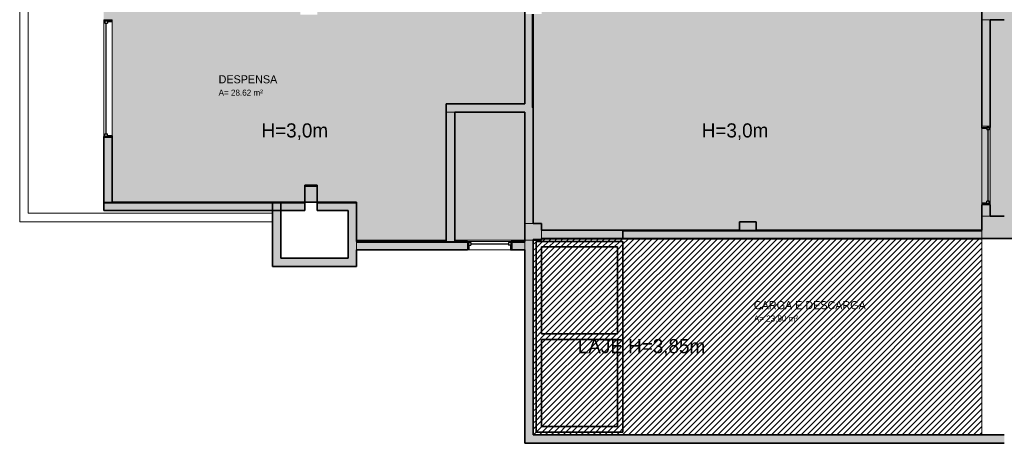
# Model space of a CAD drawing. Header units: metres. Extents: x -31 to 126, y -34 to 31.
# Tile 1 of 104: x -28.38 to -10.83, y -24.46 to -16.91. Entities that reach past the tile are written whole.
import ezdxf

# ---------------------------------------------------------------- set-up
doc = ezdxf.new("R2010")
doc.units = ezdxf.units.M
for name, color, linetype, lineweight in [('A-AREA-IDEN', 2, 'Continuous', 9), ('A-DETL', 90, 'Continuous', 18), ('A-DETL-GENF', 92, 'Continuous', 18), ('A-GLAZ', 151, 'Continuous', 18), ('A-WALL', 113, 'Continuous', 18), ('A-WALL-PATT', 111, 'Continuous', 35), ('G-ANNO-TEXT', 231, 'Continuous', 9)]:
    doc.layers.add(name, color=color, linetype=linetype, lineweight=lineweight)
doc.styles.add('Century Gothic_1', font='GOTHIC.TTF', dxfattribs={"height": 0.251495})
doc.styles.add('Century Gothic_2', font='GOTHIC.TTF', dxfattribs={"height": 0.107783})
doc.styles.add('Century Gothic_B', font='txt', dxfattribs={"height": 0.143612})
pattern_1 = [(45, (0, 0), (-0.053033, 0.053033), [])]

# ---------------------------------------------------------------- blocks, each defined once
blk = doc.blocks.new('Casement w Mullions-Number_0002 - Janela 300 x 150 _cm_-1038435-PLANTA DE TETO E ACÚSTICO')
at = {"layer": 'A-GLAZ', "lineweight": 25}
for p, q in [((-1.05, 0.075), (-1.03095, 0.075)), ((-1.03095, 0.01055), (-1.03095, 0.075)), ((-1.03095, 0.055), (-1.03095, 0.01055)), ((-1.03095, 0.055), (-0.9865, 0.055)), ((-1.03095, 0.01055), (-0.9865, 0.01055)), ((-1.03095, 0.01055), (-1.01825, 0.01055)), ((-1.01825, -0.075), (-1.01825, 0.01055)), ((-0.9865, 0.055), (-0.9865, 0.01055)), ((-0.9865, 0.03277), (0.9865, 0.03277)), ((0.9865, 0.055), (0.9865, 0.01055)), ((1.03095, 0.055), (0.9865, 0.055)), ((1.03095, 0.01055), (0.9865, 0.01055)), ((1.01825, 0.01055), (1.03095, 0.01055)), ((1.01825, 0.01055), (1.01825, -0.075)), ((1.03095, 0.01055), (1.03095, 0.075)), ((1.05, 0.075), (1.03095, 0.075)), ((1.03095, 0.055), (1.03095, 0.01055)), ((-1.01825, -0.075), (-1.05, -0.075)), ((1.01825, -0.075), (1.05, -0.075))]:
    blk.add_line(p, q, dxfattribs=at)
at = {"layer": 'A-GLAZ'}
for p, q in [((-1.03095, 0.075), (-1.05, 0.075)), ((-1.05, 0.075), (-1.05, -0.075)), ((-1.03095, -0.075), (-1.03095, 0.075)), ((1.03095, 0.075), (-1.03095, 0.075)), ((-1.03095, 0.075), (-1.03095, -0.075)), ((1.03095, 0.075), (1.03095, -0.075)), ((1.05, 0.075), (1.03095, 0.075)), ((1.03095, -0.075), (1.03095, 0.075)), ((1.05, -0.075), (1.05, 0.075)), ((-1.05, -0.075), (-1.03095, -0.075)), ((-1.03095, -0.075), (1.03095, -0.075)), ((1.03095, -0.075), (1.05, -0.075))]:
    blk.add_line(p, q, dxfattribs=at)
blk = doc.blocks.new('Casement w Mullions-Number_0002 - _JANELA 4-2386764-PLANTA DE TETO E ACÚSTICO')
at = {"layer": 'A-GLAZ', "lineweight": 25}
for p, q in [((-0.7, 0.075), (-0.68095, 0.075)), ((-0.68095, 0.01055), (-0.68095, 0.075)), ((-0.68095, 0.055), (-0.68095, 0.01055)), ((-0.68095, 0.055), (-0.6365, 0.055)), ((-0.68095, 0.01055), (-0.6365, 0.01055)), ((-0.68095, 0.01055), (-0.66825, 0.01055)), ((-0.66825, -0.075), (-0.66825, 0.01055)), ((-0.6365, 0.055), (-0.6365, 0.01055)), ((-0.6365, 0.03277), (0.6365, 0.03277)), ((0.6365, 0.055), (0.6365, 0.01055)), ((0.68095, 0.055), (0.6365, 0.055)), ((0.68095, 0.01055), (0.6365, 0.01055)), ((0.66825, 0.01055), (0.68095, 0.01055)), ((0.66825, 0.01055), (0.66825, -0.075)), ((0.68095, 0.01055), (0.68095, 0.075)), ((0.7, 0.075), (0.68095, 0.075)), ((0.68095, 0.055), (0.68095, 0.01055)), ((-0.66825, -0.075), (-0.7, -0.075)), ((0.66825, -0.075), (0.7, -0.075))]:
    blk.add_line(p, q, dxfattribs=at)
at = {"layer": 'A-GLAZ'}
for p, q in [((-0.68095, 0.075), (-0.7, 0.075)), ((-0.7, 0.075), (-0.7, -0.075)), ((-0.68095, -0.075), (-0.68095, 0.075)), ((0.68095, 0.075), (-0.68095, 0.075)), ((-0.68095, 0.075), (-0.68095, -0.075)), ((0.68095, 0.075), (0.68095, -0.075)), ((0.7, 0.075), (0.68095, 0.075)), ((0.68095, -0.075), (0.68095, 0.075)), ((0.7, -0.075), (0.7, 0.075)), ((-0.7, -0.075), (-0.68095, -0.075)), ((-0.68095, -0.075), (0.68095, -0.075)), ((0.68095, -0.075), (0.7, -0.075))]:
    blk.add_line(p, q, dxfattribs=at)
blk = doc.blocks.new('Casement w Mullions-Number_0002 - _JANELA 3-2386841-PLANTA DE TETO E ACÚSTICO')
at = {"layer": 'A-GLAZ', "lineweight": 25}
for p, q in [((-0.4, 0.075), (-0.38095, 0.075)), ((-0.38095, 0.01055), (-0.38095, 0.075)), ((-0.38095, 0.055), (-0.38095, 0.01055)), ((-0.38095, 0.055), (-0.3365, 0.055)), ((-0.38095, 0.01055), (-0.3365, 0.01055)), ((-0.38095, 0.01055), (-0.36825, 0.01055)), ((-0.36825, -0.075), (-0.36825, 0.01055)), ((-0.3365, 0.055), (-0.3365, 0.01055)), ((-0.3365, 0.03277), (0.3365, 0.03277)), ((0.3365, 0.055), (0.3365, 0.01055)), ((0.38095, 0.055), (0.3365, 0.055)), ((0.38095, 0.01055), (0.3365, 0.01055)), ((0.36825, 0.01055), (0.38095, 0.01055)), ((0.36825, 0.01055), (0.36825, -0.075)), ((0.38095, 0.01055), (0.38095, 0.075)), ((0.4, 0.075), (0.38095, 0.075)), ((0.38095, 0.055), (0.38095, 0.01055)), ((-0.36825, -0.075), (-0.4, -0.075)), ((0.36825, -0.075), (0.4, -0.075))]:
    blk.add_line(p, q, dxfattribs=at)
at = {"layer": 'A-GLAZ'}
for p, q in [((-0.38095, 0.075), (-0.4, 0.075)), ((-0.4, 0.075), (-0.4, -0.075)), ((-0.38095, -0.075), (-0.38095, 0.075)), ((0.38095, 0.075), (-0.38095, 0.075)), ((-0.38095, 0.075), (-0.38095, -0.075)), ((0.38095, 0.075), (0.38095, -0.075)), ((0.4, 0.075), (0.38095, 0.075)), ((0.38095, -0.075), (0.38095, 0.075)), ((0.4, -0.075), (0.4, 0.075)), ((-0.4, -0.075), (-0.38095, -0.075)), ((-0.38095, -0.075), (0.38095, -0.075)), ((0.38095, -0.075), (0.4, -0.075))]:
    blk.add_line(p, q, dxfattribs=at)

msp = doc.modelspace()

# ---------------------------------------------------------------- hatches: boundary and pattern name
at = {"layer": 'A-DETL-GENF'}
h = msp.add_hatch(color=254, dxfattribs=at)
h.paths.add_polyline_path([(-21.152, -20.847), (-20.777, -20.847), (-20.777, -18.415), (-19.377, -18.415), (-19.377, -16.115), (-23.227, -16.115), (-23.227, -16.525), (-23.077, -16.525), (-23.077, -16.825), (-23.377, -16.825), (-23.377, -16.115), (-26.734, -16.115), (-26.734, -20.165), (-23.302, -20.165), (-23.302, -19.865), (-23.077, -19.865), (-23.077, -20.165), (-22.377, -20.165), (-22.377, -20.847)], flags=0)
h.paths.add_polyline_path([(-19.377, -20.847), (-19.377, -18.565), (-20.627, -18.565), (-20.627, -20.847), (-19.381, -20.847)], flags=0)
h.paths.add_polyline_path([(-0.727, -20.665), (-0.727, -17.712), (-0.747, -17.712), (-0.747, -20.645), (-6.907, -20.645), (-6.907, -16.755), (-5.927, -16.755), (-5.927, -16.715), (-6.927, -16.715), (-6.927, -20.665), (-0.747, -20.665)], flags=0)
h.paths.add_polyline_path([(-10.152, -20.665), (-9.827, -20.665), (-9.827, -20.555), (-9.677, -20.555), (-9.677, -20.665), (-7.327, -20.665), (-7.327, -20.415), (-7.077, -20.415), (-7.077, -18.765), (-9.677, -18.765), (-9.677, -19.855), (-9.827, -19.855), (-9.827, -16.716), (-10.827, -16.716), (-10.827, -16.915), (-11.077, -16.915), (-11.077, -18.815), (-11.227, -18.815), (-11.227, -16.665), (-14.952, -16.665), (-14.952, -16.915), (-15.352, -16.915), (-15.352, -16.665), (-17.727, -16.665), (-17.727, -13.94), (-19.227, -13.94), (-19.227, -16.515), (-19.077, -16.515), (-19.077, -16.815), (-19.227, -16.815), (-19.227, -20.547), (-19.077, -20.547), (-19.077, -20.665), (-15.552, -20.665), (-15.552, -20.515), (-15.252, -20.515), (-15.252, -20.665), (-11.227, -20.665), (-11.227, -20.215), (-11.077, -20.215), (-11.077, -20.415), (-10.827, -20.415), (-10.827, -20.665)], flags=0)
h.paths.add_polyline_path([(-7.089, -18.615), (-7.077, -18.615), (-7.077, -16.915), (-7.327, -16.915), (-7.327, -16.716), (-9.677, -16.716), (-9.677, -18.615)], flags=0)
h.paths.add_polyline_path([(-0.747, -17.562), (-0.727, -17.562), (-0.727, -17.534), (-0.712, -17.534), (-0.712, -13.384), (-0.727, -13.384), (-0.727, -12.665), (-6.917, -12.665), (-6.917, -12.815), (-7.217, -12.815), (-7.217, -15.265), (-5.927, -15.265), (-5.927, -15.235), (-7.192, -15.235), (-7.192, -12.845), (-6.887, -12.845), (-6.887, -12.68), (-0.747, -12.68), (-0.747, -17.555)], flags=0)
h.paths.add_polyline_path([(-5.777, -16.755), (-5.747, -16.755), (-5.747, -15.235), (-5.777, -15.235), (-5.777, -15.759)], flags=0)
h.paths.add_polyline_path([(-9.617, -16.566), (-7.327, -16.566), (-7.327, -16.465), (-6.927, -16.465), (-6.927, -16.565), (-5.927, -16.565), (-5.927, -15.415), (-7.367, -15.415), (-7.367, -12.665), (-9.467, -12.665), (-9.467, -15.416), (-9.617, -15.416), (-9.617, -12.665), (-10.827, -12.665), (-10.827, -12.815), (-11.077, -12.815), (-11.077, -16.515), (-10.827, -16.515), (-10.827, -16.566), (-9.677, -16.566)], flags=0)
h.paths.add_polyline_path([(-15.227, -16.515), (-11.227, -16.515), (-11.227, -15.015), (-15.227, -15.015)], flags=0)
h.paths.add_polyline_path([(-16.404, -16.515), (-15.377, -16.515), (-15.377, -12.715), (-15.502, -12.715), (-15.502, -12.615), (-17.577, -12.615), (-17.577, -16.515), (-17.176, -16.515)], flags=0)
h.paths.add_polyline_path([(-19.377, -15.965), (-19.377, -13.79), (-17.727, -13.79), (-17.727, -12.465), (-15.502, -12.465), (-15.502, -12.415), (-15.202, -12.415), (-15.202, -12.565), (-15.052, -12.565), (-15.052, -12.715), (-14.352, -12.715), (-14.352, -12.565), (-11.227, -12.565), (-11.227, -12.415), (-10.827, -12.415), (-10.827, -12.515), (-8.987, -12.515), (-8.987, -9.515), (-9.933, -9.515), (-9.933, -9.516), (-10.083, -9.516), (-10.083, -5.737), (-12.345, -3.689), (-16.227, -3.689), (-16.227, -2.425), (-19.377, -2.425), (-19.377, 0.685), (-22.307, 0.685), (-22.307, 0.675), (-23.727, 0.675), (-23.727, 0.655), (-23.962, 0.655), (-23.962, -0.675), (-23.377, -0.675), (-23.377, -0.505), (-23.077, -0.505), (-23.077, -0.665), (-20.717, -0.665), (-20.717, -2.515), (-20.867, -2.515), (-20.867, -0.815), (-23.227, -0.815), (-23.227, -1.715), (-23.377, -1.715), (-23.377, -0.825), (-24.112, -0.825), (-24.112, 0.655), (-24.662, 0.655), (-24.662, 4.845), (-28.212, 4.845), (-28.212, 4.695), (-28.362, 4.695), (-28.362, -0.58), (-28.212, -0.58), (-28.212, -0.815), (-28.362, -0.815), (-28.362, -3.94), (-26.362, -3.94), (-26.362, -4.615), (-26.145, -4.615), (-26.145, -4.765), (-26.362, -4.765), (-26.362, -5.99), (-24.162, -5.99), (-24.162, -6.14), (-24.262, -6.14), (-24.262, -6.327), (-24.412, -6.327), (-24.412, -6.14), (-28.362, -6.14), (-28.362, -8.365), (-28.227, -8.365), (-28.227, -8.515), (-24.412, -8.515), (-24.412, -8.327), (-24.262, -8.327), (-24.262, -8.515), (-23.377, -8.515), (-23.377, -8.365), (-23.077, -8.365), (-23.077, -8.515), (-19.302, -8.515), (-19.302, -8.365), (-19.077, -8.365), (-19.077, -11.275), (-19.227, -11.275), (-19.227, -12.49), (-19.077, -12.49), (-19.077, -12.79), (-19.377, -12.79), (-19.377, -12.765), (-26.734, -12.765), (-26.734, -15.965), (-19.426, -15.965)], flags=0)
h.paths.add_polyline_path([(-15.222, -14.865), (-15.222, -12.715), (-15.227, -12.715), (-15.227, -14.865)], flags=0)
h.paths.add_polyline_path([(-12.277, -11.465), (-13.027, -11.465), (-13.027, -11.315), (-12.277, -11.315), (-12.277, -11.378)], flags=0)
h.paths.add_polyline_path([(-13.727, -11.465), (-14.027, -11.465), (-14.027, -11.315), (-13.727, -11.315), (-13.727, -11.378)], flags=0)
h.paths.add_polyline_path([(-11.577, -11.465), (-11.577, -11.315), (-11.277, -11.315), (-11.277, -11.465)], flags=0)
h.paths.add_polyline_path([(-15.222, -11.465), (-15.477, -11.465), (-15.477, -11.315), (-15.027, -11.315), (-15.027, -11.465), (-15.202, -11.465)], flags=0)
h.paths.add_polyline_path([(-16.458, -11.465), (-16.627, -11.465), (-16.627, -11.315), (-16.177, -11.315), (-16.177, -11.465), (-16.227, -11.465)], flags=0)
h.paths.add_polyline_path([(-17.727, -11.465), (-17.877, -11.465), (-17.877, -9.915), (-17.727, -9.915), (-17.727, -11.315), (-17.327, -11.315), (-17.327, -11.465), (-17.597, -11.465)], flags=0)
h.paths.add_polyline_path([(-17.727, -9.215), (-17.877, -9.215), (-17.877, -6.885), (-17.727, -6.885), (-17.727, -8.665)], flags=0)
h.paths.add_polyline_path([(-17.732, -6.185), (-17.877, -6.185), (-17.877, -5.885), (-17.727, -5.885), (-17.727, -6.185)], flags=0)
h.paths.add_polyline_path([(-20.867, -6.14), (-21.812, -6.14), (-21.812, -5.99), (-19.227, -5.99), (-19.227, -6.14), (-20.717, -6.14)], flags=0)
h.paths.add_polyline_path([(-22.512, -6.14), (-23.462, -6.14), (-23.462, -5.99), (-22.512, -5.99)], flags=0)
h.paths.add_polyline_path([(-26.512, -5.99), (-26.512, -4.09), (-28.362, -4.09), (-28.362, -5.99), (-27.26, -5.99)], flags=0)
h.paths.add_polyline_path([(-10.003, -5.586), (-6.593, -1.82), (-7.89, -0.645), (-8.992, -1.862), (-9.918, -1.023), (-12.227, -3.572), (-10.003, -5.586)], flags=0)
h.paths.add_polyline_path([(-17.877, -5.185), (-17.877, -4.785), (-17.727, -4.785), (-17.727, -5.185)], flags=0)
h.paths.add_polyline_path([(-19.377, -4.94), (-19.527, -4.94), (-19.527, -4.565), (-19.227, -4.565), (-19.227, -4.94), (-19.317, -4.94)], flags=0)
h.paths.add_polyline_path([(-23.302, -4.765), (-24.145, -4.765), (-24.145, -4.615), (-23.377, -4.615), (-23.377, -3.715), (-23.227, -3.715), (-23.227, -4.465), (-23.082, -4.465), (-23.082, -4.615), (-23.037, -4.615), (-23.037, -4.765), (-23.227, -4.765)], flags=0)
h.paths.add_polyline_path([(-21.037, -4.765), (-21.037, -4.615), (-20.867, -4.615), (-20.867, -4.515), (-20.717, -4.515), (-20.717, -4.765), (-20.867, -4.765)], flags=0)
h.paths.add_polyline_path([(-19.377, 0.835), (-19.377, 4.845), (-22.157, 4.845), (-22.157, 0.835), (-20.717, 0.835)], flags=0)
h = msp.add_hatch(dxfattribs=at)
h.set_pattern_fill('FP_6', color=91, style=0, pattern_type=2)
h.set_pattern_definition(pattern_1)
h.paths.add_polyline_path([(-19.177, -20.847), (-19.077, -20.847), (-19.077, -20.825), (-19.227, -20.825), (-19.227, -20.847)], flags=0)
h = msp.add_hatch(dxfattribs=at)
h.set_pattern_fill('FP_6', color=91, style=0, pattern_type=2)
h.set_pattern_definition(pattern_1)
h.paths.add_polyline_path([(-17.727, -24.315), (-11.227, -24.315), (-11.227, -20.825), (-19.077, -20.825), (-19.077, -20.847), (-19.227, -20.847), (-19.227, -24.315), (-19.077, -24.315)], flags=0)
h.paths.add_polyline_path([(-19.177, -24.265), (-19.177, -20.865), (-17.627, -20.865), (-17.627, -24.265), (-19.077, -24.265)], flags=0)
h.paths.add_polyline_path([(-19.077, -24.165), (-17.727, -24.165), (-17.727, -22.615), (-19.077, -22.615), (-19.077, -22.815)], flags=0)
h.paths.add_polyline_path([(-19.077, -22.515), (-17.727, -22.515), (-17.727, -20.965), (-19.077, -20.965), (-19.077, -21.906)], flags=0)
h = msp.add_hatch(dxfattribs=at)
h.set_pattern_fill('FP_6', color=91, style=0, pattern_type=2)
h.set_pattern_definition(pattern_1)
h.paths.add_polyline_path([(-17.627, -24.265), (-17.627, -20.865), (-19.177, -20.865), (-19.177, -24.265), (-17.727, -24.265)], flags=0)
h.paths.add_polyline_path([(-19.077, -24.165), (-19.077, -22.615), (-17.727, -22.615), (-17.727, -24.165)], flags=0)
h.paths.add_polyline_path([(-19.077, -22.515), (-19.077, -20.965), (-17.727, -20.965), (-17.727, -22.515), (-17.734, -22.515)], flags=0)
at = {"layer": 'A-WALL-PATT', "lineweight": 18}
h = msp.add_hatch(color=7, dxfattribs=at)
h.paths.add_polyline_path([(-26.884, -20.165), (-26.734, -20.165), (-26.734, -19.015), (-26.884, -19.015)], flags=0)
h.paths.add_polyline_path([(-26.734, -16.915), (-26.734, -15.415), (-26.884, -15.415), (-26.884, -16.915)], flags=0)
h.paths.add_polyline_path([(-26.884, -13.315), (-26.734, -13.315), (-26.734, -12.765), (-26.884, -12.765)], flags=0)
for color, points in [(256, [(-15.352, -16.915), (-14.952, -16.915), (-14.952, -16.665), (-15.352, -16.665)]), (256, [(-11.055, -16.915), (-10.827, -16.915), (-10.827, -16.515), (-11.077, -16.515), (-11.077, -16.665), (-11.227, -16.515), (-11.227, -16.915), (-11.077, -16.915)]), (256, [(-19.247, -18.477), (-19.247, -16.815), (-19.377, -16.815), (-19.377, -18.477)]), (256, [(-19.377, -18.565), (-19.377, -18.415), (-20.777, -18.415), (-20.777, -18.565), (-20.627, -18.565)]), (256, [(-20.627, -20.867), (-20.627, -18.565), (-20.777, -18.565), (-20.777, -20.867), (-20.688, -20.867)]), (256, [(-19.227, -20.547), (-19.227, -18.477), (-19.377, -18.477), (-19.377, -20.547)]), (256, [(-23.077, -20.165), (-23.077, -19.885), (-23.302, -19.885), (-23.302, -20.165)]), (256, [(-22.377, -20.315), (-22.377, -20.185), (-23.077, -20.185), (-23.077, -20.315), (-22.527, -20.315)]), (256, [(-22.527, -21.165), (-22.377, -21.165), (-22.377, -20.315), (-22.527, -20.315), (-22.527, -21.017)]), (256, [(-15.252, -20.665), (-15.252, -20.515), (-15.552, -20.515), (-15.552, -20.665)]), (256, [(-11.077, -20.645), (-10.827, -20.645), (-10.827, -20.415), (-11.227, -20.415), (-11.227, -20.645)]), (256, [(-19.227, -20.847), (-19.227, -20.825), (-19.077, -20.825), (-19.077, -20.547), (-19.377, -20.547), (-19.377, -20.847)]), (7, [(-19.077, -20.815), (-17.627, -20.815), (-17.627, -20.665), (-19.077, -20.665)]), (256, [(-11.227, -20.815), (-11.227, -20.685), (-17.627, -20.685), (-17.627, -20.815), (-17.176, -20.815)]), (256, [(-11.227, -20.815), (-10.827, -20.815), (-10.827, -20.645), (-11.227, -20.645), (-11.227, -20.685)]), (256, [(-7.927, -20.815), (-7.327, -20.815), (-7.327, -20.665), (-10.827, -20.665), (-10.827, -20.815), (-10.152, -20.815)]), (7, [(-19.377, -24.465), (-19.227, -24.465), (-19.227, -20.847), (-19.377, -20.847), (-19.377, -24.315)]), (256, [(-22.377, -21.315), (-22.377, -21.165), (-23.727, -21.165), (-23.727, -21.315)]), (7, [(-11.227, -24.465), (-10.827, -24.465), (-10.827, -24.315), (-19.227, -24.315), (-19.227, -24.465), (-17.176, -24.465)])]:
    msp.add_hatch(color=color, dxfattribs=at).paths.add_polyline_path(points, flags=0)
at = {"layer": 'A-WALL-PATT'}
for points in [[(-19.227, -18.477), (-19.227, -16.815), (-19.247, -16.815), (-19.247, -18.477)], [(-23.077, -19.885), (-23.077, -19.865), (-23.302, -19.865), (-23.302, -19.885)], [(-23.302, -20.315), (-23.302, -20.185), (-26.884, -20.185), (-26.884, -20.315), (-23.877, -20.315)], [(-22.527, -20.185), (-22.377, -20.185), (-22.377, -20.165), (-23.077, -20.165), (-23.077, -20.185)], [(-11.227, -20.685), (-11.227, -20.665), (-17.627, -20.665), (-17.627, -20.685), (-17.176, -20.685)]]:
    msp.add_hatch(color=256, dxfattribs=at).paths.add_polyline_path(points, flags=0)
at = {"layer": 'A-WALL-PATT', "lineweight": 18}
h = msp.add_hatch(color=256, dxfattribs=at)
h.paths.add_polyline_path([(-11.227, -20.415), (-11.077, -20.415), (-11.077, -20.215), (-11.227, -20.215)], flags=0)
h.paths.add_polyline_path([(-11.077, -18.815), (-11.077, -16.915), (-11.227, -16.915), (-11.227, -18.815)], flags=0)
h = msp.add_hatch(color=256, dxfattribs=at)
h.paths.add_polyline_path([(-23.877, -20.185), (-23.877, -20.165), (-26.884, -20.165), (-26.884, -20.185), (-24.2, -20.185)], flags=0)
h.paths.add_polyline_path([(-23.302, -20.185), (-23.302, -20.165), (-23.727, -20.165), (-23.727, -20.185)], flags=0)
h = msp.add_hatch(color=256, dxfattribs=at)
h.paths.add_polyline_path([(-23.877, -21.315), (-23.727, -21.315), (-23.727, -20.315), (-23.877, -20.315), (-23.877, -21.165)], flags=0)
h.paths.add_polyline_path([(-23.874, -20.185), (-23.727, -20.185), (-23.727, -20.165), (-23.877, -20.165), (-23.877, -20.185)], flags=0)
h = msp.add_hatch(color=256, dxfattribs=at)
h.paths.add_polyline_path([(-19.527, -20.887), (-19.377, -20.887), (-19.377, -20.867), (-19.602, -20.867), (-19.602, -20.887)], flags=0)
h.paths.add_polyline_path([(-22.377, -20.887), (-20.402, -20.887), (-20.402, -20.867), (-22.377, -20.867)], flags=0)
at = {"layer": 'A-WALL-PATT'}
h = msp.add_hatch(color=256, dxfattribs=at)
h.paths.add_polyline_path([(-20.777, -21.017), (-20.402, -21.017), (-20.402, -20.887), (-22.377, -20.887), (-22.377, -21.017)], flags=0)
h.paths.add_polyline_path([(-19.602, -21.017), (-19.377, -21.017), (-19.377, -20.887), (-19.602, -20.887)], flags=0)

# ---------------------------------------------------------------- linework, layer by layer
at = {"layer": 'A-DETL'}
for p, q in [((-26.734, -16.915), (-26.734, -19.015)), ((-22.377, -20.847), (-20.777, -20.847)), ((-20.627, -20.847), (-19.377, -20.847)), ((-11.227, -20.825), (-19.227, -20.825)), ((-19.227, -20.825), (-19.227, -24.315)), ((-11.227, -24.315), (-11.227, -20.825)), ((-19.227, -24.315), (-11.227, -24.315))]:
    msp.add_line(p, q, dxfattribs=at)
at = {"layer": 'A-WALL'}
for p, q in [((-28.384, -13.29), (-28.384, -20.515)), ((-28.234, -20.365), (-28.234, -13.29)), ((-19.247, -16.815), (-19.247, -18.477)), ((-11.077, -16.915), (-11.227, -16.915)), ((-20.777, -18.565), (-20.627, -18.565)), ((-19.227, -18.477), (-19.247, -18.477)), ((-23.302, -19.885), (-23.077, -19.885)), ((-26.734, -20.165), (-26.884, -20.165)), ((-23.302, -20.185), (-26.884, -20.185)), ((-23.077, -20.185), (-22.377, -20.185)), ((-23.877, -20.365), (-28.234, -20.365)), ((-28.384, -20.515), (-23.877, -20.515)), ((-11.077, -20.415), (-11.227, -20.415)), ((-19.227, -20.547), (-19.377, -20.547)), ((-19.077, -20.665), (-19.077, -20.815)), ((-17.627, -20.685), (-11.227, -20.685)), ((-15.252, -20.665), (-15.552, -20.665)), ((-11.227, -20.665), (-11.227, -20.815)), ((-22.377, -21.017), (-22.377, -20.867)), ((-20.402, -20.887), (-22.377, -20.887)), ((-20.627, -20.867), (-20.777, -20.867)), ((-19.377, -20.887), (-19.602, -20.887)), ((-19.377, -20.847), (-19.227, -20.847)), ((-19.377, -20.867), (-19.377, -21.017))]:
    msp.add_line(p, q, dxfattribs=at)
at = {"layer": 'A-WALL', "lineweight": 35}
for p, q in [((-11.227, -18.815), (-11.227, -15.015)), ((-19.377, -18.415), (-19.377, -16.115)), ((-19.227, -16.815), (-19.227, -20.547)), ((-10.827, -16.915), (-11.077, -16.915)), ((-11.077, -16.915), (-11.077, -18.815)), ((-20.777, -18.415), (-19.377, -18.415)), ((-20.777, -20.867), (-20.777, -18.415)), ((-19.377, -18.565), (-20.627, -18.565)), ((-20.627, -18.565), (-20.627, -20.867)), ((-19.377, -20.867), (-19.377, -18.565)), ((-26.884, -20.315), (-26.884, -19.015)), ((-26.734, -19.015), (-26.734, -20.165)), ((-23.302, -20.315), (-23.302, -19.865)), ((-23.302, -19.865), (-23.077, -19.865)), ((-23.077, -19.865), (-23.077, -20.315)), ((-26.734, -20.165), (-22.377, -20.165)), ((-23.877, -21.315), (-23.877, -20.165)), ((-23.727, -20.165), (-23.727, -21.165)), ((-22.377, -20.165), (-22.377, -20.867)), ((-23.302, -20.315), (-26.884, -20.315)), ((-22.527, -20.315), (-23.077, -20.315)), ((-22.527, -21.165), (-22.527, -20.315)), ((-11.227, -20.665), (-11.227, -20.215)), ((-11.077, -20.215), (-11.077, -20.415)), ((-15.552, -20.665), (-15.552, -20.515)), ((-15.552, -20.515), (-15.252, -20.515)), ((-15.252, -20.515), (-15.252, -20.665)), ((-11.077, -20.415), (-10.827, -20.415)), ((-19.227, -20.547), (-19.077, -20.547)), ((-19.077, -20.547), (-19.077, -20.665)), ((-19.077, -20.665), (-15.552, -20.665)), ((-17.627, -20.665), (-17.627, -20.815)), ((-15.252, -20.665), (-11.227, -20.665)), ((-22.377, -20.867), (-20.777, -20.867)), ((-20.627, -20.867), (-20.402, -20.867)), ((-19.602, -20.867), (-19.377, -20.867)), ((-19.077, -20.847), (-19.227, -20.847)), ((-19.227, -20.847), (-19.227, -24.315)), ((-19.177, -24.265), (-19.177, -20.865)), ((-19.177, -20.865), (-17.627, -20.865)), ((-19.077, -20.815), (-19.077, -20.847)), ((-7.927, -20.815), (-19.077, -20.815)), ((-17.627, -20.865), (-17.627, -24.265)), ((-22.377, -21.017), (-22.377, -21.315)), ((-20.402, -21.017), (-22.377, -21.017)), ((-19.377, -21.017), (-19.602, -21.017)), ((-19.377, -24.465), (-19.377, -21.017)), ((-19.077, -20.965), (-19.077, -22.515)), ((-17.727, -20.965), (-19.077, -20.965)), ((-17.727, -22.515), (-17.727, -20.965)), ((-23.727, -21.165), (-22.527, -21.165)), ((-22.377, -21.315), (-23.877, -21.315)), ((-19.077, -22.515), (-17.727, -22.515)), ((-19.077, -22.615), (-19.077, -24.165)), ((-17.727, -22.615), (-19.077, -22.615)), ((-17.727, -24.165), (-17.727, -22.615)), ((-19.077, -24.165), (-17.727, -24.165)), ((-19.227, -24.315), (-10.827, -24.315)), ((-17.627, -24.265), (-19.177, -24.265)), ((-10.827, -24.465), (-19.377, -24.465))]:
    msp.add_line(p, q, dxfattribs=at)

# ---------------------------------------------------------------- block references
at = {"layer": 'A-GLAZ'}
for name, p, rotation in [('Casement w Mullions-Number_0002 - Janela 300 x 150 _cm_-1038435-PLANTA DE TETO E ACÚSTICO', (-26.809, -17.965), 89.99999999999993), ('Casement w Mullions-Number_0002 - _JANELA 4-2386764-PLANTA DE TETO E ACÚSTICO', (-11.152, -19.515), 269.9999999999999)]:
    msp.add_blockref(name, p, dxfattribs=dict(at, rotation=rotation))
msp.add_blockref('Casement w Mullions-Number_0002 - _JANELA 3-2386841-PLANTA DE TETO E ACÚSTICO', (-20.002, -20.942), dxfattribs=at)

# ---------------------------------------------------------------- texts
at = {"layer": 'A-AREA-IDEN', "attachment_point": 1}
for s, insert, char_height, width, line_spacing_factor, style in [('DESPENSA', (-24.837, -17.905), 0.1436, 1.1502, 0.984796, 'Century Gothic_B'), ('A= 28.62 m²', (-24.837, -18.161), 0.10778, 1.00305, 0.984117, 'Century Gothic_2'), ('CARGA E DESCARGA', (-15.293, -21.931), 0.14361, 2.4336, 0.984796, 'Century Gothic_B'), ('A= 23.80 m²', (-15.293, -22.187), 0.10778, 1.00305, 0.984117, 'Century Gothic_2')]:
    msp.add_mtext(s, dxfattribs=dict(at, insert=insert, char_height=char_height, width=width, line_spacing_factor=line_spacing_factor, style=style))
at = {"layer": 'G-ANNO-TEXT', "color": 7, "attachment_point": 1, "line_spacing_factor": 0.984117, "style": 'Century Gothic_1'}
for s, insert, char_height, width in [('H=3,0m', (-24.072, -18.762), 0.2515, 1.48358), ('H=3,0m', (-16.222, -18.762), 0.2515, 1.48358), ('LAJE H=3,85m', (-18.432, -22.607), 0.25149, 2.74666)]:
    msp.add_mtext(s, dxfattribs=dict(at, insert=insert, char_height=char_height, width=width))

doc.saveas('drawing.dxf')
